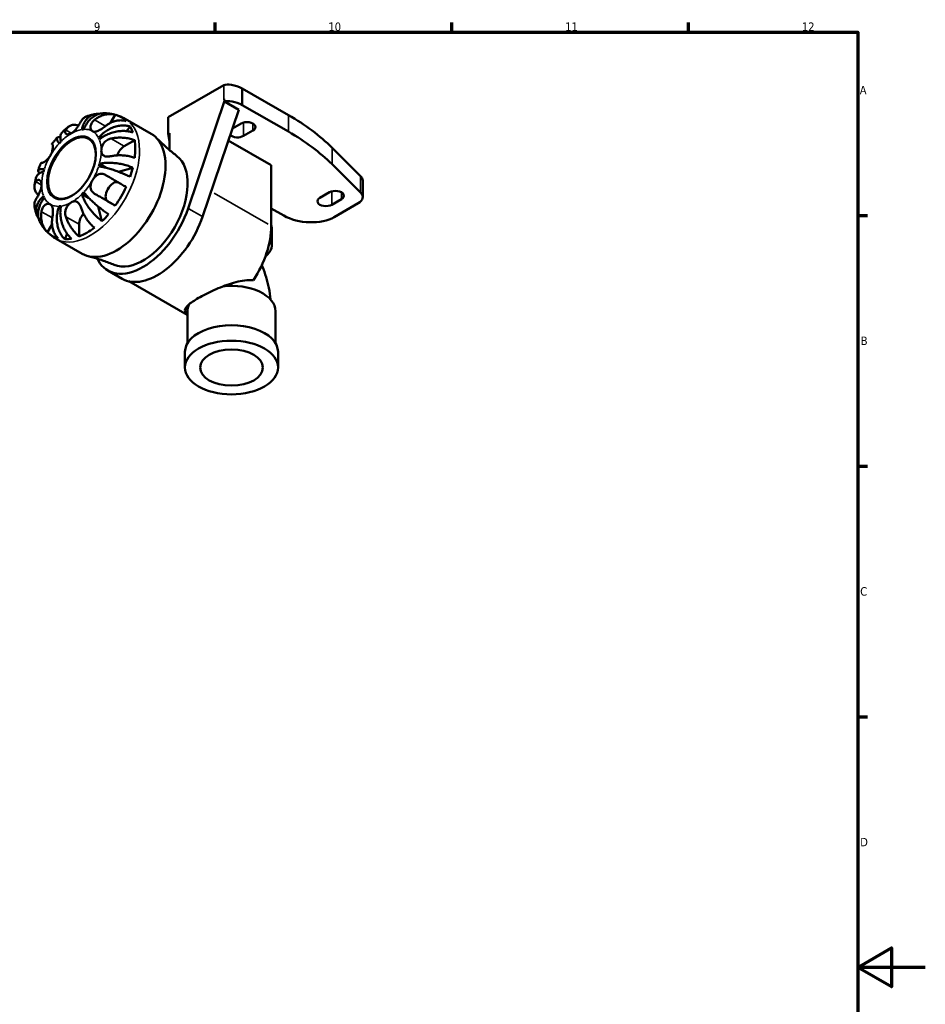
# Model space of a CAD drawing. Header units: millimetres. Extents: x 0 to 903, y 0 to 594.
# Tile 5 of 5: x 573 to 841, y 286 to 578. Entities that reach past the tile are written whole.
import ezdxf

# ---------------------------------------------------------------- set-up
doc = ezdxf.new("R2010")
doc.units = ezdxf.units.MM
for name, color, linetype, lineweight in [('Border (ISO)', 7, 'Continuous', 70), ('Visible (ISO)', 7, 'Continuous', 50), ('Visible Narrow (ISO)', 7, 'Continuous', 35)]:
    doc.layers.add(name, color=color, linetype=linetype, lineweight=lineweight)
doc.styles.add('Note Text (ISO)', font='tahoma.ttf')

# ---------------------------------------------------------------- blocks, each defined once
blk = doc.blocks.new('Borders Default Border')
at = {"layer": 'Border (ISO)'}
for p, q in [((630.75, 574), (630.75, 576.9)), ((700.83, 574), (700.83, 576.9)), ((770.92, 574), (770.92, 576.9)), ((821, 519.75), (823.9, 519.75)), ((821, 445.5), (823.9, 445.5)), ((821, 371.25), (823.9, 371.25))]:
    blk.add_line(p, q, dxfattribs=at)
at = {"layer": 'Border (ISO)', "flags": 128}
for points in [[(20, 20), (20, 574), (821, 574), (821, 20), (20, 20)], [(841, 297), (821, 297), (831, 302.77), (831, 291.23), (821, 297)]]:
    blk.add_lwpolyline(points, dxfattribs=at)
at = {"layer": 'Border (ISO)', "color": 232, "true_color": 0xca0064, "char_height": 2.5, "attachment_point": 7, "style": 'Note Text (ISO)'}
for s, insert in [('9', (594.88, 574.35)), ('10', (664.29, 574.35)), ('11', (734.37, 574.4)), ('12', (804.46, 574.4)), ('A', (821.59, 555.62)), ('B', (821.89, 481.37)), ('C', (821.73, 407.08)), ('D', (821.73, 332.88))]:
    blk.add_mtext(s, dxfattribs=dict(at, insert=insert))

msp = doc.modelspace()

# ---------------------------------------------------------------- linework, layer by layer
at = {"layer": 'Visible (ISO)'}
for p, q in [((633.326, 558.283), (616.866, 548.804)), ((638.786, 557.355), (638.786, 552.45)), ((652.478, 549.471), (638.786, 557.355)), ((622.788, 521.82), (633.679, 553.99)), ((633.679, 553.99), (633.326, 553.786)), ((633.527, 553.471), (637.75, 551.039)), ((633.679, 553.99), (633.753, 553.947)), ((652.478, 544.566), (638.786, 552.45)), ((599.819, 547.184), (601.196, 549.57)), ((611.823, 543.922), (604.115, 548.361)), ((616.866, 548.804), (616.866, 543.899)), ((637.75, 551.039), (627.031, 519.377)), ((604.493, 544.728), (605.6, 546.12)), ((635.866, 545.475), (638.433, 546.953)), ((596.282, 542.702), (596.749, 542.433)), ((617.22, 544.102), (616.866, 543.899)), ((616.866, 543.899), (617.22, 541.572)), ((617.22, 544.102), (617.22, 539.131)), ((641.968, 544.917), (639.14, 543.288)), ((603.855, 540.256), (606.956, 542.042)), ((634.665, 541.926), (647.387, 534.6)), ((673.815, 531.398), (665.362, 539.805)), ((596.498, 535.009), (598.498, 533.858)), ((602.104, 532.702), (606.409, 533.894)), ((647.387, 534.6), (647.387, 516.614)), ((673.815, 526.493), (665.362, 534.9)), ((674.448, 530.075), (674.448, 525.169)), ((591.348, 526.088), (593.31, 524.958)), ((661.767, 524.964), (664.596, 526.593)), ((584.586, 522.444), (585.052, 522.176)), ((597.266, 518.057), (596.161, 522.363)), ((601.196, 522.648), (599.004, 523.92)), ((668.131, 524.557), (665.303, 522.928)), ((666.01, 519.264), (673.098, 523.345)), ((647.387, 521.844), (651.124, 519.692)), ((581.111, 514.781), (582.476, 517.146)), ((590.491, 513.524), (590.491, 517.109)), ((586.289, 512.671), (586.937, 514.316)), ((647.521, 510.943), (647.521, 515.848)), ((591.363, 508.392), (583.655, 512.831)), ((595.835, 506.916), (596.095, 506.448)), ((598.968, 503.449), (603.211, 501.006)), ((605.214, 500.227), (622.464, 490.293)), ((622.563, 491.365), (622.563, 481.894)), ((648.646, 491.365), (648.646, 481.894)), ((621.818, 479.319), (621.818, 474.687)), ((649.391, 479.319), (649.391, 474.687))]:
    msp.add_line(p, q, dxfattribs=at)
for centre, major_axis, ratio, start_param, end_param in [((637.067, 556.365), (-4.078, 1.552), 0.3677094, 4.4207197, 5.991516), ((637.067, 551.518), (-1.477, -5.158), 0.7451238, 4.4439066, 4.5432999), ((637.067, 551.46), (-4.078, 1.552), 0.3677094, 4.4207197, 5.8863191), ((592.754, 531.247), (10.15, 17.625), 0.5780931, 6.123257, 6.4392462), ((581.632, 508.768), (95.107, 8.57), 0.5687898, 0.4453587, 0.6806651), ((592.754, 531.247), (10.15, 17.625), 0.5780931, 5.8149906, 5.9621144), ((640.201, 545.935), (2.5, 0), 0.5758617, 5.4977871, 8.6393798), ((588.37, 533.772), (-4.99, -8.666), 0.5780931, 2.364173, 7.0606049), ((588.228, 533.853), (6.238, 10.832), 0.5780931, 0.3587599, 0.4227708), ((601.593, 526.157), (-10.23, -17.765), 0.5780931, 0, 3.1415927), ((588.228, 533.853), (6.238, 10.832), 0.5780931, 5.8565471, 5.920558), ((637.372, 544.306), (-2.5, 0), 0.5758617, 0.5353825, 2.3561945), ((581.632, 503.863), (95.107, 8.57), 0.5687898, 0.4453587, 0.6806651), ((588.228, 533.853), (-6.238, -10.832), 0.5780931, 4.2857507, 4.3497617), ((603.855, 537.64), (1.597, 2.773), 0.5780931, 0.7834645, 1.9270036), ((592.754, 531.247), (-10.15, -17.625), 0.5780931, 2.1962662, 2.5122554), ((609.442, 521.637), (-9.305, -16.158), 0.5780931, 0.0780966, 3.063496), ((588.228, 533.853), (6.238, 10.832), 0.5780931, 5.0711489, 5.1351598), ((592.754, 531.247), (-10.15, -17.625), 0.5780931, 1.8879998, 2.0351236), ((588.228, 533.853), (-6.238, -10.832), 0.5780931, 5.0711489, 5.1351598), ((668.647, 530.187), (-5.801, 0.15), 0.4971704, 3.15441, 3.6260537), ((600.604, 526.692), (-1.597, -2.773), 0.5780931, 3.2055241, 6.2812516), ((592.754, 531.247), (-10.15, -17.625), 0.5780931, 1.410868, 1.7268572), ((588.228, 533.853), (-6.238, -10.832), 0.5780931, 5.8565471, 5.920558), ((588.228, 533.853), (6.238, 10.832), 0.5780931, 4.2857507, 4.3497617), ((666.364, 525.575), (2.5, 0), 0.5758617, 5.4977871, 8.6393798), ((668.647, 525.282), (-5.801, 0.15), 0.4971704, 2.4583223, 3.6260537), ((588.228, 533.853), (-6.238, -10.832), 0.5780931, 0.3587599, 0.4227708), ((663.535, 523.946), (-2.5, 0), 0.5758617, 5.4977871, 8.6393798), ((592.754, 518.412), (1.597, 2.773), 0.5780931, 1.2179716, 2.3542608), ((609.442, 521.637), (-10.474, -18.188), 0.5780931, 5.9484215, 8.184878), ((592.754, 531.247), (-10.15, -17.625), 0.5780931, 1.1026016, 1.2497254), ((613.684, 519.194), (-10.474, -18.188), 0.5780931, 0, 1.9016927), ((658.195, 523.764), (-10.527, 0.897), 0.5702032, 0.8838962, 2.4546926), ((632.776, 508.2), (-10.312, -17.907), 0.5780931, 1.476031, 2.3542608), ((636.982, 516.453), (10.527, -0.897), 0.5702032, 0.0485755, 0.2080634), ((592.754, 531.247), (-10.15, -17.625), 0.5780931, 6.123257, 6.4392462), ((592.754, 531.247), (-10.15, -17.625), 0.5780931, 0.6254699, 0.9414591), ((592.754, 531.247), (-10.15, -17.625), 0.5780931, 0.3172035, 0.4643273), ((636.982, 511.548), (10.527, -0.897), 0.5702032, 5.7259588, 6.6341668), ((635.605, 491.365), (13.042, 0), 0.5758617, 0, 1.7654307), ((635.605, 491.365), (-13.042, 0), 0.5758617, 6.001492, 6.2831853), ((632.776, 508.2), (-10.312, -17.907), 0.5780931, 0, 0.0094675), ((635.605, 479.319), (13.787, 0), 0.5758617, 0, 3.1415927)]:
    msp.add_ellipse(centre, major_axis=major_axis, ratio=ratio, start_param=start_param, end_param=end_param, dxfattribs=at)
for centre, major_axis, ratio in [((588.228, 533.853), (5.09, 8.839), 0.5780931), ((635.605, 474.687), (13.787, 0), 0.5758617), ((635.605, 474.687), (9.316, 0), 0.5758617)]:
    msp.add_ellipse(centre, major_axis=major_axis, ratio=ratio, dxfattribs=at)
for points, knots in [([(592.586, 549.024), (592.435, 548.967), (592.293, 548.899), (591.915, 548.677), (591.668, 548.473), (591.31, 548.053), (591.179, 547.861), (591.069, 547.659)], [0.51321884, 0.51321884, 0.51321884, 0.51321884, 0.59091966, 0.59091966, 0.74090906, 0.74090906, 0.84386421, 0.84386421, 0.84386421, 0.84386421]), ([(591.348, 545.211), (591.436, 545.655), (591.566, 546.12), (591.903, 546.984), (592.11, 547.382), (592.54, 548.047), (592.803, 548.374), (593.385, 548.932), (593.704, 549.163), (594.322, 549.503), (594.677, 549.644), (595.416, 549.815), (595.8, 549.845), (596.242, 549.824), (596.331, 549.817), (596.421, 549.807)], [3.57273175, 3.57273175, 3.57273175, 3.57273175, 3.72174497, 3.72174497, 3.8707582, 3.8707582, 4.01918305, 4.01918305, 4.16760789, 4.16760789, 4.31572262, 4.31572262, 4.46383734, 4.46383734, 4.49979126, 4.49979126, 4.49979126, 4.49979126]), ([(597.873, 550.012), (597.525, 550.013), (597.153, 549.977), (596.36, 549.808), (595.942, 549.661), (595.197, 549.308), (594.802, 549.069), (594.056, 548.495), (593.706, 548.16), (593.109, 547.479), (592.808, 547.071), (592.278, 546.189), (592.049, 545.714), (591.87, 545.262)], [0.31521972, 0.31521972, 0.31521972, 0.31521972, 0.44401998, 0.44401998, 0.5921347, 0.5921347, 0.74055955, 0.74055955, 0.88898439, 0.88898439, 1.03799762, 1.03799762, 1.18701084, 1.18701084, 1.18701084, 1.18701084]), ([(595.202, 549.762), (595.02, 549.728), (594.839, 549.69), (594.48, 549.608), (594.302, 549.565), (593.95, 549.471), (593.776, 549.422), (593.431, 549.317), (593.259, 549.262), (592.92, 549.147), (592.752, 549.087), (592.586, 549.025)], [5.96040276, 5.96040276, 5.96040276, 5.96040276, 5.99059331, 5.99059331, 6.02078385, 6.02078385, 6.0509744, 6.0509744, 6.08116494, 6.08116494, 6.11135549, 6.11135549, 6.11135549, 6.11135549]), ([(595.056, 548.045), (595.329, 548.263), (595.622, 548.471), (596.364, 548.929), (596.823, 549.152), (597.67, 549.478), (598.138, 549.612), (599.071, 549.769), (599.536, 549.793), (600.355, 549.751), (600.785, 549.686), (601.196, 549.57)], [4.03217579, 4.03217579, 4.03217579, 4.03217579, 4.13513094, 4.13513094, 4.28512034, 4.28512034, 4.43331426, 4.43331426, 4.58150818, 4.58150818, 4.72425651, 4.72425651, 4.72425651, 4.72425651]), ([(601.102, 549.595), (600.886, 549.652), (600.669, 549.703), (600.235, 549.792), (600.018, 549.831), (599.585, 549.897), (599.369, 549.924), (598.938, 549.968), (598.724, 549.984), (598.297, 550.006), (598.084, 550.012), (597.873, 550.012)], [5.65597504, 5.65597504, 5.65597504, 5.65597504, 5.68851407, 5.68851407, 5.72105311, 5.72105311, 5.75359214, 5.75359214, 5.78613117, 5.78613117, 5.81867021, 5.81867021, 5.81867021, 5.81867021]), ([(604.115, 548.361), (603.939, 548.462), (603.76, 548.56), (603.397, 548.745), (603.213, 548.833), (602.843, 548.999), (602.656, 549.078), (602.279, 549.225), (602.089, 549.294), (601.707, 549.422), (601.516, 549.481), (601.323, 549.535)], [5.49972085, 5.49972085, 5.49972085, 5.49972085, 5.52874591, 5.52874591, 5.55777097, 5.55777097, 5.58679603, 5.58679603, 5.61582108, 5.61582108, 5.64484614, 5.64484614, 5.64484614, 5.64484614]), ([(587.337, 546.011), (587.205, 545.907), (587.075, 545.802), (586.816, 545.588), (586.687, 545.48), (586.432, 545.261), (586.306, 545.15), (586.056, 544.926), (585.932, 544.813), (585.687, 544.583), (585.565, 544.468), (585.445, 544.35)], [0.18155546, 0.18155546, 0.18155546, 0.18155546, 0.21125611, 0.21125611, 0.24095677, 0.24095677, 0.27065742, 0.27065742, 0.30035808, 0.30035808, 0.33005873, 0.33005873, 0.33005873, 0.33005873]), ([(586.544, 545.053), (586.654, 545.254), (586.784, 545.447), (587.143, 545.867), (587.39, 546.071), (587.885, 546.362), (588.178, 546.479), (588.81, 546.607), (589.148, 546.618), (589.738, 546.563), (590.034, 546.505), (590.341, 546.413)], [4.03217579, 4.03217579, 4.03217579, 4.03217579, 4.13513094, 4.13513094, 4.28512034, 4.28512034, 4.43331426, 4.43331426, 4.58150818, 4.58150818, 4.70426961, 4.70426961, 4.70426961, 4.70426961]), ([(591.069, 547.659), (591.023, 547.574), (590.973, 547.484), (590.838, 547.243), (590.748, 547.087), (590.555, 546.76), (590.452, 546.59), (590.193, 546.178), (590.034, 545.936), (589.625, 545.365), (589.372, 545.049), (588.821, 544.484), (588.527, 544.245), (588.228, 544.072)], [-0.5159245, -0.5159245, -0.5159245, -0.5159245, -0.47074715, -0.47074715, -0.40311077, -0.40311077, -0.33740557, -0.33740557, -0.24866964, -0.24866964, -0.12673966, -0.12673966, 0, 0, 0, 0]), ([(594.478, 544.678), (594.374, 544.739), (594.28, 544.817), (594.111, 545.012), (594.038, 545.131), (593.897, 545.469), (593.854, 545.707), (593.869, 546.201), (593.92, 546.451), (594.085, 546.874), (594.175, 547.046), (594.392, 547.377), (594.517, 547.533), (594.781, 547.81), (594.914, 547.932), (595.056, 548.045)], [0, 0, 0, 0, 0.0626039, 0.0626039, 0.12946018, 0.12946018, 0.23227607, 0.23227607, 0.32766079, 0.32766079, 0.39439512, 0.39439512, 0.45981717, 0.45981717, 0.51643089, 0.51643089, 0.51643089, 0.51643089]), ([(598.256, 546.188), (598.138, 546.094), (598.017, 546), (597.717, 545.773), (597.537, 545.642), (597.176, 545.393), (596.996, 545.276), (596.573, 545.02), (596.334, 544.89), (595.786, 544.645), (595.491, 544.555), (594.939, 544.508), (594.69, 544.556), (594.478, 544.678)], [-0.51605321, -0.51605321, -0.51605321, -0.51605321, -0.46927389, -0.46927389, -0.40272959, -0.40272959, -0.33754407, -0.33754407, -0.24860938, -0.24860938, -0.12674173, -0.12674173, 0, 0, 0, 0]), ([(596.282, 542.702), (596.585, 543.082), (596.95, 543.478), (597.746, 544.206), (598.177, 544.538), (599.003, 545.085), (599.474, 545.351), (600.444, 545.795), (600.944, 545.973), (601.864, 546.224), (602.369, 546.32), (603.367, 546.415), (603.859, 546.412), (604.723, 546.331), (605.173, 546.248), (605.6, 546.12)], [3.5727317, 3.5727317, 3.5727317, 3.5727317, 3.721745, 3.721745, 3.8707582, 3.8707582, 4.019183, 4.019183, 4.1676079, 4.1676079, 4.3157226, 4.3157226, 4.4638373, 4.4638373, 4.6079695, 4.6079695, 4.6079695, 4.6079695]), ([(604.396, 547.713), (603.985, 547.829), (603.555, 547.894), (602.736, 547.936), (602.271, 547.912), (601.338, 547.754), (600.87, 547.621), (600.023, 547.295), (599.564, 547.072), (598.822, 546.614), (598.529, 546.406), (598.256, 546.188)], [0.1517835, 0.1517835, 0.1517835, 0.1517835, 0.29453183, 0.29453183, 0.44272575, 0.44272575, 0.59091966, 0.59091966, 0.74090906, 0.74090906, 0.84386421, 0.84386421, 0.84386421, 0.84386421]), ([(583.988, 542.815), (583.88, 542.692), (583.774, 542.569), (583.564, 542.32), (583.459, 542.195), (583.253, 541.942), (583.151, 541.815), (582.949, 541.558), (582.85, 541.429), (582.652, 541.169), (582.554, 541.038), (582.458, 540.907)], [0.45462878, 0.45462878, 0.45462878, 0.45462878, 0.48331171, 0.48331171, 0.51199465, 0.51199465, 0.54067759, 0.54067759, 0.56936053, 0.56936053, 0.59804347, 0.59804347, 0.59804347, 0.59804347]), ([(584.586, 541.067), (584.408, 541.315), (584.248, 541.565), (584.015, 542.008), (583.943, 542.201), (583.882, 542.503), (583.888, 542.639), (583.989, 542.842), (584.085, 542.909), (584.328, 542.972), (584.497, 542.976), (584.777, 542.931), (584.853, 542.916), (584.933, 542.896)], [3.57273175, 3.57273175, 3.57273175, 3.57273175, 3.72174497, 3.72174497, 3.8707582, 3.8707582, 4.01918305, 4.01918305, 4.16760789, 4.16760789, 4.31572262, 4.31572262, 4.3664399, 4.3664399, 4.3664399, 4.3664399]), ([(585.445, 544.35), (585.383, 544.29), (585.325, 544.223), (585.141, 543.962), (585.048, 543.732), (584.943, 543.255), (584.92, 542.962), (584.959, 542.315), (585.021, 541.961), (585.109, 541.619)], [0.68245963, 0.68245963, 0.68245963, 0.68245963, 0.74055955, 0.74055955, 0.88898439, 0.88898439, 1.03799762, 1.03799762, 1.18701084, 1.18701084, 1.18701084, 1.18701084]), ([(588.228, 544.072), (587.942, 543.908), (587.658, 543.808), (587.175, 543.746), (586.973, 543.765), (586.652, 543.885), (586.532, 543.981), (586.404, 544.19), (586.374, 544.288), (586.359, 544.498), (586.373, 544.61), (586.437, 544.832), (586.483, 544.942), (586.544, 545.053)], [-2.21111993, -2.21111993, -2.21111993, -2.21111993, -2.0898399, -2.0898399, -1.98614814, -1.98614814, -1.88775858, -1.88775858, -1.81973063, -1.81973063, -1.75376732, -1.75376732, -1.69399568, -1.69399568, -1.69399568, -1.69399568]), ([(606.409, 544.327), (605.974, 544.474), (605.512, 544.583), (604.62, 544.726), (604.109, 544.771), (603.066, 544.776), (602.535, 544.738), (601.562, 544.603), (601.031, 544.495), (599.993, 544.201), (599.486, 544.015), (598.591, 543.621), (598.121, 543.375), (597.244, 542.825), (596.838, 542.52), (596.498, 542.222)], [0.1517731, 0.1517731, 0.1517731, 0.1517731, 0.2959053, 0.2959053, 0.44402, 0.44402, 0.5921347, 0.5921347, 0.7405595, 0.7405595, 0.8889844, 0.8889844, 1.0379976, 1.0379976, 1.1870108, 1.1870108, 1.1870108, 1.1870108]), ([(597.067, 538.943), (597.067, 539.274), (597.12, 539.633), (597.324, 540.309), (597.458, 540.62), (597.804, 541.191), (598.008, 541.447), (598.41, 541.826), (598.589, 541.964), (598.962, 542.197), (599.155, 542.292), (599.536, 542.438), (599.721, 542.492), (599.908, 542.529)], [-2.21111993, -2.21111993, -2.21111993, -2.21111993, -2.0898399, -2.0898399, -1.98614814, -1.98614814, -1.88775858, -1.88775858, -1.81973063, -1.81973063, -1.75376732, -1.75376732, -1.69399568, -1.69399568, -1.69399568, -1.69399568]), ([(599.908, 542.529), (600.247, 542.598), (600.609, 542.656), (601.51, 542.762), (602.055, 542.792), (603.049, 542.794), (603.589, 542.767), (604.646, 542.648), (605.164, 542.556), (606.061, 542.344), (606.523, 542.206), (606.956, 542.042)], [4.03217579, 4.03217579, 4.03217579, 4.03217579, 4.13513094, 4.13513094, 4.28512034, 4.28512034, 4.43331426, 4.43331426, 4.58150818, 4.58150818, 4.72425651, 4.72425651, 4.72425651, 4.72425651]), ([(613.329, 542.752), (613.695, 542.379), (614.07, 542.007), (614.837, 541.267), (615.229, 540.899), (616.03, 540.167), (616.438, 539.804), (617.272, 539.084), (617.696, 538.727), (618.56, 538.021), (619, 537.671), (619.447, 537.327)], [5.339631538, 5.339631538, 5.339631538, 5.339631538, 5.356030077, 5.356030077, 5.372428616, 5.372428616, 5.388827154, 5.388827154, 5.405225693, 5.405225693, 5.421624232, 5.421624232, 5.421624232, 5.421624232]), ([(582.556, 540.847), (582.579, 540.834), (582.6, 540.811), (582.646, 540.73), (582.669, 540.661), (582.704, 540.485), (582.716, 540.378), (582.727, 540.08), (582.72, 539.877), (582.659, 539.334), (582.589, 538.981), (582.356, 538.233), (582.19, 537.846), (581.978, 537.48)], [-0.51605321, -0.51605321, -0.51605321, -0.51605321, -0.46927389, -0.46927389, -0.40272959, -0.40272959, -0.33754407, -0.33754407, -0.24860938, -0.24860938, -0.12674173, -0.12674173, 0, 0, 0, 0]), ([(582.458, 540.907), (582.458, 540.906), (582.459, 540.906), (582.471, 540.898), (582.504, 540.878), (582.556, 540.847)], [0.71686402, 0.71686402, 0.71686402, 0.71686402, 0.74090906, 0.74090906, 0.84386421, 0.84386421, 0.84386421, 0.84386421]), ([(581.978, 537.48), (581.874, 537.299), (581.76, 537.125), (581.507, 536.783), (581.368, 536.616), (581.005, 536.227), (580.778, 536.023), (580.358, 535.697), (580.168, 535.574), (579.884, 535.418), (579.78, 535.37), (579.603, 535.305), (579.53, 535.288), (579.422, 535.282), (579.383, 535.289), (579.356, 535.305)], [0, 0, 0, 0, 0.0626039, 0.0626039, 0.12946018, 0.12946018, 0.23227607, 0.23227607, 0.32766079, 0.32766079, 0.39439512, 0.39439512, 0.45981717, 0.45981717, 0.51643089, 0.51643089, 0.51643089, 0.51643089]), ([(599.908, 537.297), (599.766, 537.268), (599.624, 537.245), (599.277, 537.201), (599.075, 537.187), (598.694, 537.191), (598.517, 537.207), (598.128, 537.283), (597.932, 537.354), (597.532, 537.596), (597.361, 537.789), (597.125, 538.291), (597.067, 538.598), (597.067, 538.943)], [-0.5159245, -0.5159245, -0.5159245, -0.5159245, -0.47074715, -0.47074715, -0.40311077, -0.40311077, -0.33740557, -0.33740557, -0.24866964, -0.24866964, -0.12673966, -0.12673966, 0, 0, 0, 0]), ([(606.956, 536.809), (606.523, 536.974), (606.061, 537.111), (605.164, 537.324), (604.646, 537.416), (603.589, 537.535), (603.049, 537.562), (602.055, 537.56), (601.51, 537.53), (600.609, 537.424), (600.247, 537.366), (599.908, 537.297)], [0.1517835, 0.1517835, 0.1517835, 0.1517835, 0.29453183, 0.29453183, 0.44272575, 0.44272575, 0.59091966, 0.59091966, 0.74090906, 0.74090906, 0.84386421, 0.84386421, 0.84386421, 0.84386421]), ([(579.258, 535.364), (579.192, 535.214), (579.127, 535.064), (579.001, 534.763), (578.939, 534.612), (578.818, 534.309), (578.759, 534.157), (578.643, 533.852), (578.586, 533.7), (578.476, 533.393), (578.422, 533.239), (578.37, 533.085)], [0.97277761, 0.97277761, 0.97277761, 0.97277761, 1.00145925, 1.00145925, 1.0301409, 1.0301409, 1.05882254, 1.05882254, 1.08750419, 1.08750419, 1.11618583, 1.11618583, 1.11618583, 1.11618583]), ([(579.356, 535.305), (579.304, 535.335), (579.271, 535.355), (579.246, 535.371), (579.282, 535.352), (579.364, 535.305), (579.376, 535.298), (579.389, 535.291)], [4.03217579, 4.03217579, 4.03217579, 4.03217579, 4.13513094, 4.13513094, 4.28512034, 4.28512034, 4.30748076, 4.30748076, 4.30748076, 4.30748076]), ([(605.6, 531.17), (605.173, 531.386), (604.723, 531.6), (603.859, 531.99), (603.367, 532.201), (602.369, 532.604), (601.864, 532.796), (600.944, 533.125), (600.444, 533.293), (599.474, 533.594), (599.003, 533.727), (598.177, 533.94), (597.746, 534.04), (596.95, 534.194), (596.585, 534.248), (596.282, 534.28)], [0.1517731, 0.1517731, 0.1517731, 0.1517731, 0.2959053, 0.2959053, 0.44402, 0.44402, 0.5921347, 0.5921347, 0.7405595, 0.7405595, 0.8889844, 0.8889844, 1.0379976, 1.0379976, 1.1870108, 1.1870108, 1.1870108, 1.1870108]), ([(596.498, 535.009), (596.838, 535.103), (597.244, 535.186), (598.121, 535.302), (598.591, 535.334), (599.486, 535.354), (599.993, 535.342), (601.031, 535.269), (601.562, 535.206), (602.535, 535.055), (603.066, 534.951), (604.109, 534.7), (604.62, 534.553), (605.512, 534.257), (605.974, 534.083), (606.409, 533.894)], [3.5727317, 3.5727317, 3.5727317, 3.5727317, 3.721745, 3.721745, 3.8707582, 3.8707582, 4.019183, 4.019183, 4.1676079, 4.1676079, 4.3157226, 4.3157226, 4.4638373, 4.4638373, 4.6079695, 4.6079695, 4.6079695, 4.6079695]), ([(577.768, 531.056), (577.727, 530.893), (577.687, 530.73), (577.611, 530.403), (577.575, 530.239), (577.506, 529.91), (577.473, 529.746), (577.41, 529.416), (577.381, 529.251), (577.325, 528.92), (577.299, 528.754), (577.275, 528.588)], [1.24071186, 1.24071186, 1.24071186, 1.24071186, 1.27040072, 1.27040072, 1.30008959, 1.30008959, 1.32977845, 1.32977845, 1.35946732, 1.35946732, 1.38915618, 1.38915618, 1.38915618, 1.38915618]), ([(579.958, 532.697), (579.618, 532.603), (579.281, 532.481), (578.703, 532.193), (578.461, 532.029), (578.102, 531.701), (577.951, 531.507), (577.818, 531.22), (577.789, 531.138), (577.769, 531.056)], [3.57273175, 3.57273175, 3.57273175, 3.57273175, 3.72174497, 3.72174497, 3.8707582, 3.8707582, 4.01918305, 4.01918305, 4.0765933, 4.0765933, 4.0765933, 4.0765933]), ([(578.784, 532.225), (578.724, 532.287), (578.67, 532.347), (578.488, 532.568), (578.406, 532.715), (578.338, 532.955), (578.346, 533.069), (578.47, 533.256), (578.585, 533.327), (578.875, 533.423), (579.078, 533.455), (579.576, 533.473), (579.872, 533.458), (580.175, 533.426)], [0.39111332, 0.39111332, 0.39111332, 0.39111332, 0.44401998, 0.44401998, 0.5921347, 0.5921347, 0.74055955, 0.74055955, 0.88898439, 0.88898439, 1.03799762, 1.03799762, 1.18701084, 1.18701084, 1.18701084, 1.18701084]), ([(594.478, 530.226), (594.583, 530.407), (594.697, 530.581), (594.951, 530.923), (595.092, 531.088), (595.47, 531.469), (595.717, 531.662), (596.224, 531.937), (596.478, 532.023), (596.921, 532.088), (597.104, 532.09), (597.466, 532.048), (597.643, 532.005), (597.967, 531.888), (598.114, 531.818), (598.256, 531.736)], [0, 0, 0, 0, 0.0626039, 0.0626039, 0.12946018, 0.12946018, 0.23227607, 0.23227607, 0.32766079, 0.32766079, 0.39439512, 0.39439512, 0.45981717, 0.45981717, 0.51643089, 0.51643089, 0.51643089, 0.51643089]), ([(598.256, 531.736), (598.529, 531.578), (598.822, 531.409), (599.564, 530.98), (600.023, 530.715), (600.87, 530.225), (601.338, 529.955), (602.271, 529.417), (602.736, 529.148), (603.555, 528.675), (603.985, 528.428), (604.396, 528.19)], [4.0321761, 4.0321761, 4.0321761, 4.0321761, 4.13513125, 4.13513125, 4.28512065, 4.28512065, 4.43331457, 4.43331457, 4.58150849, 4.58150849, 4.72425682, 4.72425682, 4.72425682, 4.72425682]), ([(578.434, 525.791), (578.2, 526.009), (578.002, 526.236), (577.658, 526.717), (577.498, 527.015), (577.292, 527.624), (577.245, 527.934), (577.249, 528.507), (577.301, 528.821), (577.485, 529.34), (577.586, 529.548), (577.705, 529.743)], [0.17193669, 0.17193669, 0.17193669, 0.17193669, 0.29453183, 0.29453183, 0.44272575, 0.44272575, 0.59091966, 0.59091966, 0.74090906, 0.74090906, 0.84386421, 0.84386421, 0.84386421, 0.84386421]), ([(577.705, 529.743), (577.755, 529.825), (577.808, 529.9), (577.948, 530.063), (578.038, 530.141), (578.225, 530.249), (578.32, 530.28), (578.547, 530.297), (578.678, 530.264), (578.967, 530.086), (579.115, 529.906), (579.329, 529.417), (579.39, 529.109), (579.39, 528.763)], [-0.5159245, -0.5159245, -0.5159245, -0.5159245, -0.47074715, -0.47074715, -0.40311077, -0.40311077, -0.33740557, -0.33740557, -0.24866964, -0.24866964, -0.12673966, -0.12673966, 0, 0, 0, 0]), ([(579.39, 528.763), (579.39, 528.433), (579.334, 528.075), (579.148, 527.389), (579.03, 527.068), (578.766, 526.45), (578.624, 526.158), (578.38, 525.688), (578.281, 525.505), (578.091, 525.166), (578.002, 525.01), (577.842, 524.738), (577.77, 524.619), (577.705, 524.511)], [-2.21111993, -2.21111993, -2.21111993, -2.21111993, -2.0898399, -2.0898399, -1.98614814, -1.98614814, -1.88775858, -1.88775858, -1.81973063, -1.81973063, -1.75376732, -1.75376732, -1.69399568, -1.69399568, -1.69399568, -1.69399568]), ([(595.056, 526.193), (594.938, 526.262), (594.826, 526.337), (594.573, 526.538), (594.44, 526.669), (594.214, 526.956), (594.121, 527.11), (593.949, 527.5), (593.889, 527.741), (593.841, 528.347), (593.886, 528.715), (594.099, 529.475), (594.267, 529.86), (594.478, 530.226)], [-0.51605321, -0.51605321, -0.51605321, -0.51605321, -0.46927389, -0.46927389, -0.40272959, -0.40272959, -0.33754407, -0.33754407, -0.24860938, -0.24860938, -0.12674173, -0.12674173, 0, 0, 0, 0]), ([(578.512, 518.826), (578.463, 518.894), (578.417, 518.961), (578.18, 519.327), (578.014, 519.673), (577.791, 520.396), (577.735, 520.773), (577.72, 521.476), (577.759, 521.868), (577.951, 522.649), (578.102, 523.039), (578.461, 523.742), (578.703, 524.12), (579.281, 524.842), (579.618, 525.187), (579.958, 525.484)], [0.26271689, 0.26271689, 0.26271689, 0.26271689, 0.29590525, 0.29590525, 0.44401998, 0.44401998, 0.5921347, 0.5921347, 0.74055955, 0.74055955, 0.88898439, 0.88898439, 1.03799762, 1.03799762, 1.18701084, 1.18701084, 1.18701084, 1.18701084]), ([(580.175, 525.004), (579.872, 524.624), (579.576, 524.189), (579.078, 523.289), (578.875, 522.825), (578.585, 521.969), (578.47, 521.499), (578.346, 520.568), (578.338, 520.107), (578.406, 519.287), (578.488, 518.852), (578.735, 518.092), (578.886, 517.761), (579.055, 517.467)], [3.57273176, 3.57273176, 3.57273176, 3.57273176, 3.72174498, 3.72174498, 3.87075821, 3.87075821, 4.01918306, 4.01918306, 4.1676079, 4.1676079, 4.31572263, 4.31572263, 4.44110223, 4.44110223, 4.44110223, 4.44110223]), ([(597.266, 518.057), (596.884, 518.339), (596.502, 518.652), (595.8, 519.276), (595.416, 519.644), (594.677, 520.422), (594.322, 520.83), (593.704, 521.597), (593.385, 522.026), (592.803, 522.888), (592.54, 523.322), (592.11, 524.108), (591.903, 524.533), (591.566, 525.351), (591.436, 525.745), (591.348, 526.088)], [0.1517731, 0.1517731, 0.1517731, 0.1517731, 0.2959053, 0.2959053, 0.44402, 0.44402, 0.5921347, 0.5921347, 0.7405595, 0.7405595, 0.8889844, 0.8889844, 1.0379976, 1.0379976, 1.1870108, 1.1870108, 1.1870108, 1.1870108]), ([(591.87, 526.639), (592.049, 526.392), (592.278, 526.102), (592.808, 525.487), (593.109, 525.162), (593.706, 524.552), (594.056, 524.21), (594.802, 523.52), (595.197, 523.171), (595.942, 522.538), (596.36, 522.196), (597.208, 521.534), (597.637, 521.214), (598.407, 520.661), (598.818, 520.379), (599.219, 520.117)], [3.5727327, 3.5727327, 3.5727327, 3.5727327, 3.7217459, 3.7217459, 3.8707592, 3.8707592, 4.019184, 4.019184, 4.1676089, 4.1676089, 4.3157236, 4.3157236, 4.4638383, 4.4638383, 4.6079705, 4.6079705, 4.6079705, 4.6079705]), ([(601.196, 522.648), (600.785, 522.885), (600.355, 523.133), (599.536, 523.606), (599.071, 523.874), (598.138, 524.412), (597.67, 524.682), (596.823, 525.172), (596.364, 525.437), (595.622, 525.866), (595.329, 526.036), (595.056, 526.193)], [0.1517835, 0.1517835, 0.1517835, 0.1517835, 0.29453183, 0.29453183, 0.44272575, 0.44272575, 0.59091966, 0.59091966, 0.74090906, 0.74090906, 0.84386421, 0.84386421, 0.84386421, 0.84386421]), ([(577.705, 524.511), (577.586, 524.316), (577.485, 524.108), (577.301, 523.589), (577.249, 523.274), (577.246, 522.841), (577.258, 522.689), (577.283, 522.534)], [4.03217579, 4.03217579, 4.03217579, 4.03217579, 4.13513094, 4.13513094, 4.28512034, 4.28512034, 4.36086302, 4.36086302, 4.36086302, 4.36086302]), ([(577.283, 522.534), (577.312, 522.359), (577.343, 522.184), (577.412, 521.833), (577.45, 521.658), (577.531, 521.306), (577.575, 521.131), (577.669, 520.78), (577.72, 520.604), (577.827, 520.253), (577.885, 520.078), (577.946, 519.902)], [1.74274803, 1.74274803, 1.74274803, 1.74274803, 1.77292486, 1.77292486, 1.80310169, 1.80310169, 1.83327852, 1.83327852, 1.86345535, 1.86345535, 1.89363218, 1.89363218, 1.89363218, 1.89363218]), ([(579.356, 520.852), (579.379, 521.002), (579.409, 521.148), (579.502, 521.494), (579.572, 521.688), (579.742, 522.047), (579.841, 522.211), (580.103, 522.56), (580.275, 522.728), (580.714, 523.037), (580.985, 523.14), (581.515, 523.2), (581.767, 523.15), (581.978, 523.028)], [-0.51605321, -0.51605321, -0.51605321, -0.51605321, -0.46927389, -0.46927389, -0.40272959, -0.40272959, -0.33754407, -0.33754407, -0.24860938, -0.24860938, -0.12674173, -0.12674173, 0, 0, 0, 0]), ([(581.978, 523.028), (582.083, 522.967), (582.176, 522.889), (582.347, 522.693), (582.421, 522.574), (582.578, 522.226), (582.641, 521.977), (582.713, 521.433), (582.726, 521.147), (582.72, 520.631), (582.709, 520.414), (582.677, 519.977), (582.656, 519.76), (582.608, 519.359), (582.583, 519.175), (582.556, 518.995)], [0, 0, 0, 0, 0.0626039, 0.0626039, 0.12946018, 0.12946018, 0.23227607, 0.23227607, 0.32766079, 0.32766079, 0.39439512, 0.39439512, 0.45981717, 0.45981717, 0.51643089, 0.51643089, 0.51643089, 0.51643089]), ([(586.289, 512.671), (585.963, 512.976), (585.666, 513.324), (585.163, 514.03), (584.915, 514.455), (584.497, 515.365), (584.328, 515.85), (584.085, 516.772), (583.989, 517.293), (583.888, 518.355), (583.882, 518.895), (583.943, 519.884), (584.015, 520.424), (584.248, 521.478), (584.408, 521.992), (584.586, 522.444)], [0.1517731, 0.1517731, 0.1517731, 0.1517731, 0.2959053, 0.2959053, 0.44402, 0.44402, 0.5921347, 0.5921347, 0.7405595, 0.7405595, 0.8889844, 0.8889844, 1.0379976, 1.0379976, 1.1870108, 1.1870108, 1.1870108, 1.1870108]), ([(585.109, 522.495), (585.021, 522.051), (584.959, 521.547), (584.92, 520.512), (584.943, 519.981), (585.048, 519.008), (585.141, 518.476), (585.405, 517.43), (585.577, 516.917), (585.947, 516.007), (586.18, 515.528), (586.706, 514.629), (587.001, 514.209), (587.571, 513.509), (587.897, 513.164), (588.242, 512.861)], [3.5727327, 3.5727327, 3.5727327, 3.5727327, 3.7217459, 3.7217459, 3.8707592, 3.8707592, 4.019184, 4.019184, 4.1676089, 4.1676089, 4.3157236, 4.3157236, 4.4638383, 4.4638383, 4.6079705, 4.6079705, 4.6079705, 4.6079705]), ([(586.544, 519.382), (586.532, 519.416), (586.521, 519.45), (586.455, 519.669), (586.415, 519.859), (586.37, 520.215), (586.362, 520.378), (586.37, 520.734), (586.39, 520.925), (586.487, 521.422), (586.588, 521.72), (586.896, 522.348), (587.115, 522.66), (587.633, 523.224), (587.929, 523.462), (588.228, 523.634)], [-0.51941856, -0.51941856, -0.51941856, -0.51941856, -0.50814121, -0.50814121, -0.44746114, -0.44746114, -0.39689748, -0.39689748, -0.33842903, -0.33842903, -0.24344262, -0.24344262, -0.12683785, -0.12683785, 0, 0, 0, 0]), ([(588.228, 523.634), (588.392, 523.728), (588.556, 523.802), (588.892, 523.909), (589.063, 523.937), (589.498, 523.934), (589.749, 523.855), (590.138, 523.588), (590.283, 523.446), (590.507, 523.161), (590.59, 523.037), (590.74, 522.776), (590.808, 522.641), (590.943, 522.337), (591.009, 522.166), (591.069, 521.988)], [0, 0, 0, 0, 0.06960453, 0.06960453, 0.14559569, 0.14559569, 0.26884906, 0.26884906, 0.35168426, 0.35168426, 0.40551291, 0.40551291, 0.45571277, 0.45571277, 0.51333093, 0.51333093, 0.51333093, 0.51333093]), ([(581.111, 514.781), (580.805, 515.079), (580.533, 515.418), (580.086, 516.105), (579.874, 516.519), (579.543, 517.404), (579.424, 517.875), (579.282, 518.771), (579.246, 519.279), (579.271, 520.15), (579.304, 520.508), (579.356, 520.852)], [0.1517835, 0.1517835, 0.1517835, 0.1517835, 0.29453183, 0.29453183, 0.44272575, 0.44272575, 0.59091966, 0.59091966, 0.74090906, 0.74090906, 0.84386421, 0.84386421, 0.84386421, 0.84386421]), ([(590.491, 513.524), (590.132, 513.816), (589.781, 514.147), (589.148, 514.816), (588.81, 515.218), (588.178, 516.074), (587.885, 516.528), (587.39, 517.39), (587.143, 517.877), (586.784, 518.711), (586.654, 519.053), (586.544, 519.382)], [0.1517835, 0.1517835, 0.1517835, 0.1517835, 0.29453183, 0.29453183, 0.44272575, 0.44272575, 0.59091966, 0.59091966, 0.74090906, 0.74090906, 0.84386421, 0.84386421, 0.84386421, 0.84386421]), ([(591.069, 521.988), (591.179, 521.659), (591.31, 521.317), (591.668, 520.483), (591.915, 519.996), (592.41, 519.134), (592.703, 518.68), (593.335, 517.824), (593.674, 517.422), (594.307, 516.753), (594.657, 516.422), (595.017, 516.13)], [4.03222394, 4.03222394, 4.03222394, 4.03222394, 4.13517909, 4.13517909, 4.28516849, 4.28516849, 4.43336241, 4.43336241, 4.58155632, 4.58155632, 4.72430465, 4.72430465, 4.72430465, 4.72430465]), ([(579.055, 517.467), (579.16, 517.284), (579.271, 517.103), (579.502, 516.744), (579.622, 516.566), (579.873, 516.214), (580.004, 516.04), (580.276, 515.697), (580.417, 515.529), (580.71, 515.197), (580.861, 515.034), (581.017, 514.875)], [2.03526257, 2.03526257, 2.03526257, 2.03526257, 2.0677971, 2.0677971, 2.10033163, 2.10033163, 2.13286616, 2.13286616, 2.16540069, 2.16540069, 2.19793522, 2.19793522, 2.19793522, 2.19793522]), ([(582.556, 518.995), (582.504, 518.651), (582.471, 518.293), (582.446, 517.422), (582.482, 516.914), (582.624, 516.018), (582.743, 515.547), (583.074, 514.662), (583.286, 514.248), (583.733, 513.561), (584.005, 513.222), (584.311, 512.924)], [4.0321761, 4.0321761, 4.0321761, 4.0321761, 4.13513125, 4.13513125, 4.28512065, 4.28512065, 4.43331457, 4.43331457, 4.58150849, 4.58150849, 4.72425682, 4.72425682, 4.72425682, 4.72425682]), ([(581.238, 514.656), (581.381, 514.517), (581.528, 514.381), (581.831, 514.115), (581.985, 513.985), (582.302, 513.733), (582.464, 513.611), (582.794, 513.374), (582.962, 513.259), (583.304, 513.038), (583.478, 512.932), (583.655, 512.831)], [2.21300291, 2.21300291, 2.21300291, 2.21300291, 2.24202797, 2.24202797, 2.27105302, 2.27105302, 2.30007808, 2.30007808, 2.32910314, 2.32910314, 2.3581282, 2.3581282, 2.3581282, 2.3581282]), ([(600.894, 505.109), (600.371, 505.322), (599.849, 505.527), (598.804, 505.92), (598.282, 506.108), (597.241, 506.467), (596.722, 506.639), (595.687, 506.964), (595.172, 507.118), (594.147, 507.41), (593.637, 507.547), (593.13, 507.677)], [2.436224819, 2.436224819, 2.436224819, 2.436224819, 2.452623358, 2.452623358, 2.469021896, 2.469021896, 2.485420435, 2.485420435, 2.501818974, 2.501818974, 2.518217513, 2.518217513, 2.518217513, 2.518217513]), ([(647.192, 494.811), (647.075, 495.986), (646.895, 497.15), (646.218, 500.428), (645.587, 502.514), (644.725, 504.716), (644.657, 504.887), (644.588, 505.057)], [0.12085809, 0.12085809, 0.12085809, 0.12085809, 0.26438277, 0.26438277, 0.52876554, 0.52876554, 0.55109055, 0.55109055, 0.55109055, 0.55109055]), ([(622.563, 490.473), (622.059, 490.904), (621.818, 491.288), (621.818, 492.123), (622.141, 492.638), (623.178, 493.55), (623.614, 493.877), (624.635, 494.565), (625.222, 494.927), (626.49, 495.657), (627.202, 496.043), (628.738, 496.828), (629.562, 497.226), (632.113, 498.38), (633.927, 499.097), (637.3, 500.14), (639.107, 500.545), (641.242, 500.616), (641.679, 500.607), (642.106, 500.571)], [0.6207474, 0.6207474, 0.6207474, 0.6207474, 1.0879871, 1.0879871, 1.6259703, 1.6259703, 1.8949618, 1.8949618, 2.1639534, 2.1639534, 2.432945, 2.432945, 2.7019366, 2.7019366, 3.2399197, 3.2399197, 3.7839133, 3.7839133, 3.9268815, 3.9268815, 3.9268815, 3.9268815])]:
    msp.add_open_spline(points, degree=3, knots=knots, dxfattribs=at)
at = {"layer": 'Visible Narrow (ISO)'}
for p, q in [((633.326, 558.058), (633.326, 554.011)), ((652.478, 549.226), (652.478, 544.811)), ((595.217, 547.953), (598.106, 546.289)), ((639.14, 547.041), (639.14, 543.486)), ((641.968, 546.851), (641.968, 545.019)), ((586.628, 545.004), (588.152, 544.126)), ((600.105, 542.416), (603.658, 540.37)), ((665.362, 539.56), (665.362, 535.145)), ((673.815, 531.153), (673.815, 526.738)), ((577.789, 529.695), (579.305, 528.822)), ((595.254, 526.08), (598.806, 524.034)), ((630.46, 526.362), (646.496, 517.127)), ((665.303, 526.681), (665.303, 523.126)), ((668.131, 526.491), (668.131, 524.659)), ((579.516, 520.76), (582.398, 519.101)), ((586.741, 519.268), (590.294, 517.222)), ((623, 521.698), (626.819, 519.499))]:
    msp.add_line(p, q, dxfattribs=at)
for centre, major_axis, start_param, end_param in [((593.885, 530.596), (-10.23, -17.765), 0.1570796, 2.984513), ((588.228, 533.853), (-6.238, -10.832), 3.9430918, 4.267716), ((588.228, 533.853), (-6.238, -10.832), 3.5823982, 3.9070224), ((588.228, 533.853), (6.238, 10.832), 0.016101, 0.3407252), ((588.228, 533.853), (6.238, 10.832), 5.9385927, 6.2632169), ((588.228, 533.853), (-6.238, -10.832), 4.3677963, 4.6924206), ((588.228, 533.853), (6.238, 10.832), 5.5138881, 5.8385124), ((588.228, 533.853), (-6.238, -10.832), 4.72849, 5.0531142), ((588.228, 533.853), (6.238, 10.832), 5.1531945, 5.4778188), ((588.228, 533.853), (6.238, 10.832), 4.72849, 5.0531142), ((588.228, 533.853), (-6.238, -10.832), 5.1531945, 5.4778188), ((588.228, 533.853), (-6.238, -10.832), 5.5138881, 5.8385124), ((588.228, 533.853), (6.238, 10.832), 4.3677963, 4.6924206), ((588.228, 533.853), (6.238, 10.832), 3.9430918, 4.267716), ((588.228, 533.853), (-6.238, -10.832), 5.9385927, 6.2632169), ((588.228, 533.853), (-6.238, -10.832), 0.016101, 0.3407252), ((588.228, 533.853), (6.238, 10.832), 3.5823982, 3.9070224)]:
    msp.add_ellipse(centre, major_axis=major_axis, ratio=0.5780931, start_param=start_param, end_param=end_param, dxfattribs=at)

# ---------------------------------------------------------------- block references
msp.add_blockref('Borders Default Border', (0, 0))

doc.saveas('drawing.dxf')
